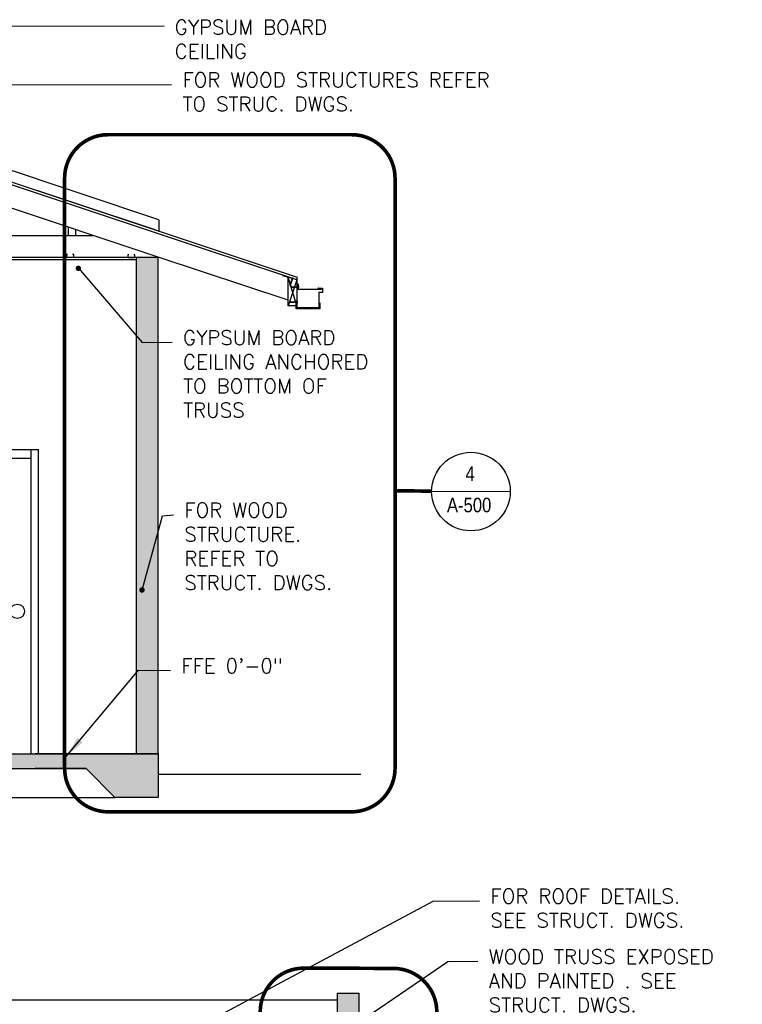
# Model space of a CAD drawing. Header units: inches. Extents: x -3803 to 30720, y -3756 to 4522.
# Tile 32 of 52: x 30243 to 30442, y 2377 to 2649. Entities that reach past the tile are written whole.
import ezdxf

# ---------------------------------------------------------------- set-up
doc = ezdxf.new("R2010")
doc.units = ezdxf.units.IN
doc.header["$LTSCALE"] = 0.011
doc.header["$MEASUREMENT"] = 0
doc.linetypes.add('DASHED', pattern=[0.75, 0.5, -0.25])
doc.layers.get('0').update_dxf_attribs({"linetype": 'CONTINUOUS'})
for name, color, linetype in [('a-door', 2, 'CONTINUOUS'), ('BLACK', 7, 'CONTINUOUS'), ('GREEN', 3, 'CONTINUOUS'), ('Hatch-ExisWalls', 123, 'CONTINUOUS'), ('RED', 1, 'CONTINUOUS'), ('TEXT', 2, 'CONTINUOUS')]:
    doc.layers.add(name, color=color, linetype=linetype)
doc.layers.add('DIM', color=4, linetype='CONTINUOUS', lineweight=13)
doc.dimstyles.new('Copy of STANDARD', dxfattribs={"dimtxt": 8, "dimasz": 3, "dimexe": 3, "dimexo": 3, "dimgap": 3, "dimtad": 1, "dimrnd": 1, "dimzin": 3, "dimdsep": 46, "dimlunit": 4, "dimtxsty": 'Standard', "dimblk": 'ARCHTICK', "dimcen": 3, "dimdle": 3, "dimadec": 0, "dimazin": 0, "dimtfac": 1, "dimtix": 1, "dimtofl": 0, "dimtmove": 1, "dimatfit": 3, "dimfxl": 3, "dimtolj": 1, "dimtzin": 0, "dimlwd": -1, "dimlwe": -1, "dimarcsym": 0})

# ---------------------------------------------------------------- blocks, each defined once
blk = doc.blocks.new('_ArchTick')
at = {"color": 0, "linetype": 'ByBlock', "const_width": 0.15}
blk.add_lwpolyline([(-0.5, -0.5), (0.5, 0.5)], dxfattribs=at)
blk = doc.blocks.new('AMSfastener2')
at = {"layer": 'BLACK', "color": 1}
for p, q in [((0.69, 0.67), (0.69, 0.61)), ((1.07, 0.61), (0.69, 0.61)), ((0.86, 0.68), (0.71, 0.68)), ((0.97, 0.59), (0.79, 0.61)), ((0.79, 0.61), (0.83, 0.59)), ((0.79, 0.61), (0.97, 0.61)), ((0.79, 0.61), (0.97, 0.61)), ((0.79, 0.54), (0.83, 0.56)), ((0.97, 0.51), (0.79, 0.54)), ((0.79, 0.46), (0.83, 0.48)), ((0.97, 0.44), (0.79, 0.46)), ((0.79, 0.39), (0.83, 0.41)), ((0.97, 0.36), (0.79, 0.39)), ((0.79, 0.31), (0.83, 0.33)), ((0.97, 0.29), (0.79, 0.31)), ((0.79, 0.24), (0.83, 0.26)), ((0.97, 0.21), (0.79, 0.24)), ((0.97, 0.14), (0.79, 0.16)), ((0.79, 0.09), (0.83, 0.11)), ((0.97, 0.06), (0.79, 0.09)), ((0.97, 0.06), (0.79, 0.09)), ((0.79, 0.01), (0.83, 0.03)), ((0.79, 0.01), (0.83, 0.03)), ((0.97, -0.01), (0.79, 0.01)), ((0.97, -0.01), (0.79, 0.01)), ((0.83, 0.56), (0.83, 0.59)), ((0.83, 0.48), (0.83, 0.51)), ((0.83, 0.41), (0.83, 0.44)), ((0.83, 0.33), (0.83, 0.36)), ((0.83, 0.26), (0.83, 0.29)), ((0.83, 0.18), (0.83, 0.21)), ((0.83, 0.13), (0.83, 0.18)), ((0.83, 0.11), (0.83, 0.14)), ((0.83, 0.13), (0.83, 0.06)), ((0.83, 0.05), (0.83, 0.11)), ((0.83, 0.03), (0.83, 0.06)), ((0.83, 0.03), (0.83, 0.06)), ((0.83, 0.05), (0.83, -0.02)), ((0.86, 0.66), (0.86, 0.68)), ((0.86, 0.66), (0.9, 0.66)), ((1.05, 0.68), (0.9, 0.68)), ((0.9, 0.66), (0.9, 0.68)), ((0.92, 0.61), (0.97, 0.59)), ((0.92, 0.57), (0.97, 0.59)), ((0.92, 0.54), (0.92, 0.57)), ((0.92, 0.49), (0.97, 0.51)), ((0.92, 0.46), (0.92, 0.49)), ((0.92, 0.42), (0.97, 0.44)), ((0.92, 0.39), (0.92, 0.42)), ((0.92, 0.34), (0.97, 0.36)), ((0.92, 0.31), (0.92, 0.34)), ((0.92, 0.27), (0.97, 0.29)), ((0.92, 0.24), (0.92, 0.27)), ((0.92, 0.19), (0.97, 0.21)), ((0.92, 0.16), (0.92, 0.19)), ((0.92, 0.06), (0.92, 0.16)), ((0.92, 0.12), (0.97, 0.14)), ((0.92, 0.09), (0.92, 0.12)), ((0.92, -0.02), (0.92, 0.09)), ((0.92, 0.04), (0.97, 0.06)), ((0.92, 0.04), (0.97, 0.06)), ((0.92, 0.01), (0.92, 0.04)), ((0.92, 0.01), (0.92, 0.04)), ((1.07, 0.67), (1.07, 0.61)), ((0.79, -0.06), (0.83, -0.04)), ((0.97, -0.09), (0.79, -0.06)), ((0.79, -0.13), (0.83, -0.11)), ((0.97, -0.16), (0.79, -0.13)), ((0.79, -0.2), (0.83, -0.19)), ((0.97, -0.23), (0.79, -0.2)), ((0.79, -0.28), (0.83, -0.26)), ((0.97, -0.31), (0.79, -0.28)), ((0.97, -0.38), (0.79, -0.35)), ((0.79, -0.43), (0.83, -0.41)), ((0.97, -0.46), (0.79, -0.43)), ((0.97, -0.46), (0.79, -0.43)), ((0.79, -0.5), (0.83, -0.49)), ((0.79, -0.5), (0.83, -0.49)), ((0.97, -0.53), (0.79, -0.5)), ((0.97, -0.53), (0.79, -0.5)), ((0.79, -0.58), (0.83, -0.56)), ((0.97, -0.61), (0.79, -0.58)), ((0.79, -0.65), (0.83, -0.64)), ((0.97, -0.68), (0.79, -0.65)), ((0.79, -0.73), (0.83, -0.71)), ((0.97, -0.76), (0.79, -0.73)), ((0.79, -0.8), (0.83, -0.79)), ((0.97, -0.83), (0.79, -0.8)), ((0.97, -0.91), (0.79, -0.88)), ((0.79, -0.95), (0.83, -0.94)), ((0.97, -0.98), (0.79, -0.95)), ((0.97, -0.98), (0.79, -0.95)), ((0.79, -1.03), (0.83, -1.01)), ((0.79, -1.03), (0.83, -1.01)), ((0.97, -1.06), (0.79, -1.03)), ((0.97, -1.06), (0.79, -1.03)), ((0.79, -1.1), (0.83, -1.09)), ((0.97, -1.13), (0.79, -1.1)), ((0.83, -0.04), (0.83, -0.01)), ((0.83, -0.04), (0.83, -0.01)), ((0.83, -0.1), (0.83, -0.04)), ((0.83, -0.11), (0.83, -0.08)), ((0.83, -0.12), (0.83, -0.09)), ((0.83, -0.1), (0.83, -0.17)), ((0.83, -0.17), (0.83, -0.12)), ((0.83, -0.19), (0.83, -0.16)), ((0.83, -0.17), (0.83, -0.24)), ((0.83, -0.26), (0.83, -0.23)), ((0.83, -0.34), (0.83, -0.31)), ((0.83, -0.39), (0.83, -0.34)), ((0.83, -0.41), (0.83, -0.38)), ((0.83, -0.39), (0.83, -0.46)), ((0.83, -0.46), (0.83, -0.41)), ((0.83, -0.49), (0.83, -0.46)), ((0.83, -0.46), (0.83, -0.54)), ((0.83, -0.49), (0.83, -0.46)), ((0.83, -0.56), (0.83, -0.53)), ((0.83, -0.56), (0.83, -0.53)), ((0.83, -0.61), (0.83, -0.56)), ((0.83, -0.61), (0.83, -0.69)), ((0.83, -0.64), (0.83, -0.61)), ((0.83, -0.64), (0.83, -0.61)), ((0.83, -0.69), (0.83, -0.64)), ((0.83, -0.71), (0.83, -0.68)), ((0.83, -0.69), (0.83, -0.76)), ((0.83, -0.79), (0.83, -0.76)), ((0.83, -0.86), (0.83, -0.83)), ((0.83, -0.91), (0.83, -0.86)), ((0.83, -0.91), (0.83, -0.99)), ((0.83, -0.94), (0.83, -0.91)), ((0.83, -0.99), (0.83, -0.94)), ((0.83, -1.01), (0.83, -0.98)), ((0.83, -1.01), (0.83, -0.98)), ((0.83, -0.99), (0.83, -1.06)), ((0.83, -1.09), (0.83, -1.06)), ((0.83, -1.09), (0.83, -1.06)), ((0.83, -1.14), (0.83, -1.09)), ((0.83, -1.16), (0.83, -1.13)), ((0.83, -1.14), (0.83, -1.21)), ((0.83, -1.21), (0.83, -1.16)), ((0.83, -1.21), (0.83, -1.29)), ((0.83, -1.29), (0.88, -1.35)), ((0.92, -1.29), (0.88, -1.35)), ((0.92, -0.03), (0.97, -0.01)), ((0.92, -0.03), (0.97, -0.01)), ((0.92, -0.06), (0.92, -0.03)), ((0.92, -0.06), (0.92, -0.03)), ((0.92, -0.17), (0.92, -0.06)), ((0.92, -0.1), (0.97, -0.08)), ((0.92, -0.11), (0.97, -0.09)), ((0.92, -0.13), (0.92, -0.1)), ((0.92, -0.14), (0.92, -0.11)), ((0.92, -0.24), (0.92, -0.14)), ((0.92, -0.17), (0.97, -0.16)), ((0.92, -0.21), (0.92, -0.17)), ((0.92, -0.25), (0.97, -0.23)), ((0.92, -0.28), (0.92, -0.25)), ((0.92, -0.32), (0.97, -0.31)), ((0.92, -0.36), (0.92, -0.32)), ((0.92, -0.46), (0.92, -0.36)), ((0.92, -0.4), (0.97, -0.38)), ((0.92, -0.43), (0.92, -0.4)), ((0.92, -0.54), (0.92, -0.43)), ((0.92, -0.47), (0.97, -0.46)), ((0.92, -0.47), (0.97, -0.46)), ((0.92, -0.51), (0.92, -0.47)), ((0.92, -0.51), (0.92, -0.47)), ((0.92, -0.55), (0.97, -0.53)), ((0.92, -0.55), (0.97, -0.53)), ((0.92, -0.58), (0.92, -0.55)), ((0.92, -0.58), (0.92, -0.55)), ((0.92, -0.69), (0.92, -0.58)), ((0.92, -0.62), (0.97, -0.61)), ((0.92, -0.62), (0.97, -0.61)), ((0.92, -0.66), (0.92, -0.62)), ((0.92, -0.66), (0.92, -0.62)), ((0.92, -0.76), (0.92, -0.66)), ((0.92, -0.7), (0.97, -0.68)), ((0.92, -0.73), (0.92, -0.7)), ((0.92, -0.77), (0.97, -0.76)), ((0.92, -0.81), (0.92, -0.77)), ((0.92, -0.85), (0.97, -0.83)), ((0.92, -0.88), (0.92, -0.85)), ((0.92, -0.99), (0.92, -0.88)), ((0.92, -0.92), (0.97, -0.91)), ((0.92, -0.96), (0.92, -0.92)), ((0.92, -1.06), (0.92, -0.96)), ((0.92, -1), (0.97, -0.98)), ((0.92, -1), (0.97, -0.98)), ((0.92, -1.03), (0.92, -1)), ((0.92, -1.03), (0.92, -1)), ((0.92, -1.07), (0.97, -1.06)), ((0.92, -1.07), (0.97, -1.06)), ((0.92, -1.11), (0.92, -1.07)), ((0.92, -1.11), (0.92, -1.07)), ((0.92, -1.21), (0.92, -1.11)), ((0.92, -1.15), (0.97, -1.13)), ((0.92, -1.18), (0.92, -1.15)), ((0.92, -1.29), (0.92, -1.18))]:
    blk.add_line(p, q, dxfattribs=at)
for centre, start, end in [((0.71, 0.67), 90, 180), ((1.05, 0.67), 0, 90)]:
    blk.add_arc(centre, 0.015, start, end, dxfattribs=at)
blk = doc.blocks.new('AMSfastener3')
at = {"layer": 'BLACK', "color": 1}
for p, q in [((-0.063, 0.016), (0.062, 0.017)), ((-0.063, 0.016), (-0.063, 0.008)), ((-0.063, 0.008), (0.062, 0.008)), ((-0.047, 0.048), (0.047, 0.048)), ((-0.047, 0.048), (-0.047, 0.016)), ((0.033, -0.007), (-0.033, 0.007)), ((-0.031, 0.048), (-0.031, 0.016)), ((-0.016, -0.002), (-0.016, 0.003)), ((0.015, 0.002), (0.028, 0.009)), ((0.015, -0.004), (0.015, 0.002)), ((0.031, 0.048), (0.031, 0.017)), ((0.047, 0.048), (0.047, 0.017)), ((0.062, 0.017), (0.062, 0.009)), ((-0.037, -0.717), (-0.02, -0.708)), ((0.028, -0.73), (-0.037, -0.717)), ((-0.033, -0.011), (-0.016, -0.002)), ((0.033, -0.025), (-0.033, -0.011)), ((-0.033, -0.029), (-0.016, -0.02)), ((0.033, -0.042), (-0.033, -0.029)), ((-0.033, -0.049), (-0.016, -0.04)), ((0.033, -0.062), (-0.033, -0.049)), ((-0.033, -0.066), (-0.016, -0.057)), ((-0.033, -0.066), (-0.016, -0.057)), ((0.033, -0.08), (-0.033, -0.066)), ((-0.033, -0.086), (-0.016, -0.077)), ((0.033, -0.1), (-0.033, -0.086)), ((-0.033, -0.106), (-0.016, -0.097)), ((0.033, -0.119), (-0.033, -0.106)), ((-0.033, -0.124), (-0.016, -0.115)), ((-0.033, -0.124), (-0.016, -0.115)), ((0.033, -0.137), (-0.033, -0.124)), ((-0.033, -0.143), (-0.016, -0.134)), ((0.033, -0.157), (-0.033, -0.143)), ((-0.032, -0.163), (-0.015, -0.154)), ((0.033, -0.176), (-0.032, -0.163)), ((-0.032, -0.181), (-0.015, -0.172)), ((-0.032, -0.181), (-0.015, -0.172)), ((0.033, -0.194), (-0.032, -0.181)), ((-0.032, -0.2), (-0.015, -0.191)), ((0.033, -0.214), (-0.032, -0.2)), ((-0.032, -0.22), (-0.015, -0.211)), ((0.033, -0.234), (-0.032, -0.22)), ((-0.032, -0.238), (-0.015, -0.229)), ((-0.032, -0.238), (-0.015, -0.229)), ((0.033, -0.251), (-0.032, -0.238)), ((-0.032, -0.258), (-0.015, -0.249)), ((0.033, -0.271), (-0.032, -0.258)), ((-0.032, -0.277), (-0.015, -0.268)), ((0.033, -0.291), (-0.032, -0.277)), ((-0.032, -0.295), (-0.015, -0.286)), ((-0.032, -0.295), (-0.015, -0.286)), ((0.033, -0.309), (-0.032, -0.295)), ((-0.032, -0.315), (-0.015, -0.306)), ((0.033, -0.328), (-0.032, -0.315)), ((-0.032, -0.334), (-0.015, -0.325)), ((0.033, -0.348), (-0.032, -0.334)), ((-0.032, -0.352), (-0.015, -0.343)), ((-0.032, -0.352), (-0.015, -0.343)), ((0.033, -0.366), (-0.032, -0.352)), ((-0.032, -0.372), (-0.015, -0.363)), ((0.033, -0.385), (-0.032, -0.372)), ((-0.032, -0.391), (-0.015, -0.382)), ((0.033, -0.405), (-0.032, -0.391)), ((-0.032, -0.409), (-0.015, -0.4)), ((-0.032, -0.409), (-0.015, -0.4)), ((0.033, -0.423), (-0.032, -0.409)), ((-0.032, -0.429), (-0.015, -0.42)), ((0.033, -0.442), (-0.032, -0.429)), ((-0.032, -0.449), (-0.015, -0.44)), ((0.033, -0.462), (-0.032, -0.449)), ((-0.032, -0.466), (-0.015, -0.457)), ((-0.032, -0.466), (-0.015, -0.457)), ((0.033, -0.48), (-0.032, -0.466)), ((-0.032, -0.486), (-0.015, -0.477)), ((0.033, -0.5), (-0.032, -0.486)), ((-0.032, -0.506), (-0.015, -0.497)), ((0.033, -0.519), (-0.032, -0.506)), ((-0.032, -0.524), (-0.015, -0.515)), ((-0.032, -0.524), (-0.015, -0.515)), ((0.033, -0.537), (-0.032, -0.524)), ((-0.032, -0.543), (-0.015, -0.534)), ((0.033, -0.557), (-0.032, -0.543)), ((-0.032, -0.563), (-0.015, -0.554)), ((0.033, -0.576), (-0.032, -0.563)), ((-0.032, -0.581), (-0.015, -0.572)), ((-0.032, -0.581), (-0.015, -0.572)), ((0.033, -0.594), (-0.032, -0.581)), ((-0.032, -0.6), (-0.015, -0.591)), ((0.033, -0.614), (-0.032, -0.6)), ((-0.032, -0.62), (-0.015, -0.611)), ((0.033, -0.633), (-0.032, -0.62)), ((-0.032, -0.638), (-0.015, -0.629)), ((-0.032, -0.638), (-0.015, -0.629)), ((0.033, -0.651), (-0.032, -0.638)), ((-0.032, -0.657), (-0.015, -0.648)), ((0.033, -0.671), (-0.032, -0.657)), ((-0.032, -0.677), (-0.015, -0.668)), ((0.033, -0.691), (-0.032, -0.677)), ((-0.032, -0.697), (-0.015, -0.688)), ((0.033, -0.714), (-0.032, -0.7)), ((-0.02, -0.73), (-0.023, -0.778)), ((-0.004, -0.786), (-0.023, -0.778)), ((-0.02, -0.73), (-0.02, -0.725)), ((-0.016, -0.02), (-0.016, -0.015)), ((-0.016, -0.04), (-0.016, -0.035)), ((-0.016, -0.057), (-0.016, -0.053)), ((-0.016, -0.077), (-0.016, -0.072)), ((-0.016, -0.095), (-0.016, -0.09)), ((-0.016, -0.115), (-0.016, -0.11)), ((-0.016, -0.134), (-0.016, -0.129)), ((-0.015, -0.152), (-0.016, -0.147)), ((-0.015, -0.172), (-0.015, -0.167)), ((-0.015, -0.191), (-0.015, -0.187)), ((-0.015, -0.209), (-0.015, -0.204)), ((-0.015, -0.229), (-0.015, -0.224)), ((-0.015, -0.249), (-0.015, -0.244)), ((-0.015, -0.266), (-0.015, -0.262)), ((-0.015, -0.286), (-0.015, -0.281)), ((-0.015, -0.306), (-0.015, -0.301)), ((-0.015, -0.324), (-0.015, -0.319)), ((-0.015, -0.343), (-0.015, -0.338)), ((-0.015, -0.363), (-0.015, -0.358)), ((-0.015, -0.381), (-0.015, -0.376)), ((-0.015, -0.4), (-0.015, -0.395)), ((-0.015, -0.42), (-0.015, -0.415)), ((-0.015, -0.438), (-0.015, -0.433)), ((-0.015, -0.457), (-0.015, -0.453)), ((-0.015, -0.477), (-0.015, -0.472)), ((-0.015, -0.495), (-0.015, -0.49)), ((-0.015, -0.515), (-0.015, -0.51)), ((-0.015, -0.534), (-0.015, -0.529)), ((-0.015, -0.552), (-0.015, -0.547)), ((-0.015, -0.572), (-0.015, -0.567)), ((-0.015, -0.591), (-0.015, -0.586)), ((-0.015, -0.609), (-0.015, -0.604)), ((-0.015, -0.629), (-0.015, -0.624)), ((-0.015, -0.648), (-0.015, -0.644)), ((-0.015, -0.666), (-0.015, -0.661)), ((-0.015, -0.709), (-0.015, -0.704)), ((-0.004, -0.786), (0.015, -0.778)), ((0.011, -0.721), (0.028, -0.712)), ((0.011, -0.728), (0.011, -0.721)), ((0.011, -0.739), (0.028, -0.73)), ((0.011, -0.739), (0.015, -0.778)), ((0.015, -0.016), (0.033, -0.007)), ((0.015, -0.022), (0.015, -0.016)), ((0.015, -0.034), (0.033, -0.025)), ((0.015, -0.04), (0.015, -0.034)), ((0.015, -0.051), (0.033, -0.042)), ((0.015, -0.058), (0.015, -0.051)), ((0.015, -0.071), (0.033, -0.062)), ((0.015, -0.078), (0.015, -0.071)), ((0.015, -0.089), (0.033, -0.08)), ((0.015, -0.096), (0.015, -0.089)), ((0.015, -0.109), (0.033, -0.1)), ((0.015, -0.115), (0.015, -0.109)), ((0.015, -0.128), (0.033, -0.119)), ((0.015, -0.135), (0.015, -0.128)), ((0.015, -0.146), (0.033, -0.137)), ((0.016, -0.153), (0.015, -0.146)), ((0.016, -0.166), (0.033, -0.157)), ((0.016, -0.172), (0.016, -0.166)), ((0.016, -0.185), (0.033, -0.176)), ((0.016, -0.192), (0.016, -0.185)), ((0.016, -0.203), (0.033, -0.194)), ((0.016, -0.21), (0.016, -0.203)), ((0.016, -0.223), (0.033, -0.214)), ((0.016, -0.229), (0.016, -0.223)), ((0.016, -0.243), (0.033, -0.234)), ((0.016, -0.249), (0.016, -0.243)), ((0.016, -0.26), (0.033, -0.251)), ((0.016, -0.267), (0.016, -0.26)), ((0.016, -0.28), (0.033, -0.271)), ((0.016, -0.287), (0.016, -0.28)), ((0.016, -0.3), (0.033, -0.291)), ((0.016, -0.306), (0.016, -0.3)), ((0.016, -0.318), (0.033, -0.309)), ((0.016, -0.324), (0.016, -0.318)), ((0.016, -0.337), (0.033, -0.328)), ((0.016, -0.344), (0.016, -0.337)), ((0.016, -0.357), (0.033, -0.348)), ((0.016, -0.363), (0.016, -0.357)), ((0.016, -0.375), (0.033, -0.366)), ((0.016, -0.381), (0.016, -0.375)), ((0.016, -0.394), (0.033, -0.385)), ((0.016, -0.401), (0.016, -0.394)), ((0.016, -0.414), (0.033, -0.405)), ((0.016, -0.42), (0.016, -0.414)), ((0.016, -0.432), (0.033, -0.423)), ((0.016, -0.438), (0.016, -0.432)), ((0.016, -0.451), (0.033, -0.442)), ((0.016, -0.458), (0.016, -0.451)), ((0.016, -0.471), (0.033, -0.462)), ((0.016, -0.478), (0.016, -0.471)), ((0.016, -0.489), (0.033, -0.48)), ((0.016, -0.495), (0.016, -0.489)), ((0.016, -0.509), (0.033, -0.5)), ((0.016, -0.515), (0.016, -0.509)), ((0.016, -0.528), (0.033, -0.519)), ((0.016, -0.535), (0.016, -0.528)), ((0.016, -0.546), (0.033, -0.537)), ((0.016, -0.553), (0.016, -0.546)), ((0.016, -0.566), (0.033, -0.557)), ((0.016, -0.572), (0.016, -0.566)), ((0.016, -0.585), (0.033, -0.576)), ((0.016, -0.592), (0.016, -0.585)), ((0.016, -0.603), (0.033, -0.594)), ((0.016, -0.61), (0.016, -0.603)), ((0.016, -0.623), (0.033, -0.614)), ((0.016, -0.629), (0.016, -0.623)), ((0.016, -0.642), (0.033, -0.633)), ((0.016, -0.649), (0.016, -0.642)), ((0.016, -0.66), (0.033, -0.651)), ((0.016, -0.667), (0.016, -0.66)), ((0.016, -0.68), (0.033, -0.671)), ((0.016, -0.7), (0.033, -0.691)), ((0.016, -0.706), (0.016, -0.7)), ((0.016, -0.71), (0.016, -0.703))]:
    blk.add_line(p, q, dxfattribs=at)
blk.add_arc((-0.08, -0.783), 0.076, 357.39668, 37.22858, dxfattribs=at)
blk = doc.blocks.new('SECTION B')
at = {"layer": 'Hatch-ExisWalls'}
h = blk.add_hatch(color=0, dxfattribs=at)
h.dxf.hatch_style = 1
h.paths.add_polyline_path([(19.87, -4), (33.93, -4), (232.13, -4), (240, -12), (252, -12), (252, 0), (218.07, 0), (210, 0), (0, 0), (0, -12), (12, -12)])
at = {"color": 1, "ltscale": 10}
for p, q in [((252.15, 147.33), (132.15, 187.33)), ((252.15, 147.33), (252.15, 144.17)), ((227.15, 145.3), (227.15, 143.01)), ((229.15, 144.64), (229.15, 143.01)), ((290.2, 123.6), (287.81, 131.5)), ((290.2, 123.6), (287.81, 131.5)), ((290.2, 123.6), (287.81, 131.5)), ((290.2, 130.7), (287.87, 123.6)), ((290.2, 130.7), (287.87, 123.6)), ((290.2, 130.7), (287.87, 123.6)), ((327.39, 72.49), (349.06, 72.36))]:
    blk.add_line(p, q, dxfattribs=at)
at = {"color": 5, "ltscale": 10}
for p, q in [((251.2, 144.49), (132.15, 184.17)), ((290.44, 131.41), (132.15, 184.17)), ((250.97, 143.78), (132.15, 183.38)), ((290.2, 130.7), (250.97, 143.78)), ((246, 0), (246, 137)), ((246, 137), (252, 137)), ((252, 0), (252, 137)), ((287.87, 123.6), (287.81, 131.5)), ((287.87, 123.6), (287.81, 131.5)), ((287.87, 123.6), (287.81, 131.5)), ((290.2, 130.7), (290.44, 131.41)), ((290.2, 130.7), (290.44, 131.41)), ((290.2, 130.7), (290.44, 131.41)), ((290.2, 130.7), (290.44, 131.41)), ((290.2, 130.7), (290.2, 123.6)), ((290.2, 130.7), (290.2, 123.6)), ((290.2, 130.7), (290.2, 123.6)), ((290.2, 123.6), (287.87, 123.6)), ((290.2, 123.6), (287.87, 123.6)), ((290.2, 123.6), (287.87, 123.6)), ((0, 0), (252, 0)), ((252, 0), (218.07, 0)), ((252, 0), (252, -12)), ((19.87, -4), (232.13, -4)), ((232.13, -4), (218.07, -4)), ((240, -12), (232.13, -4)), ((12, -12), (240, -12)), ((252, -12), (240, -12))]:
    blk.add_line(p, q, dxfattribs=at)
at = {"color": 3, "ltscale": 10}
for p, q in [((252, 137), (133.15, 176.72)), ((137.62, 143.01), (234.03, 143.01)), ((137.62, 137.01), (251.98, 137.01)), ((287.86, 125.18), (251.98, 137.01))]:
    blk.add_line(p, q, dxfattribs=at)
at = {"color": 4, "ltscale": 10}
for p in [(183, 84), (219, 0)]:
    blk.add_line(p, (219, 84), dxfattribs=at)
at = {"ltscale": 10}
blk.add_line((252, -5.56), (252, -5.56), dxfattribs=at)
at = {"color": 6, "ltscale": 10}
blk.add_line((252, -5.56), (307.87, -5.56), dxfattribs=at)
at = {"color": 1, "linetype": 'DASHED', "ltscale": 10, "const_width": 1}
blk.add_lwpolyline([(238.19, 170.78), (305.3, 170.78, -0.414214), (317.3, 158.78), (317.3, -3.96, -0.414214), (305.3, -15.96), (238.19, -15.96, -0.414214), (226.19, -3.96), (226.19, 158.78, -0.414214)], format="xyb", close=True, dxfattribs=at)
at = {"color": 2, "ltscale": 10}
for points in [[(135, 137), (246, 137)], [(246, 136.28), (135, 136.28)]]:
    blk.add_lwpolyline(points, dxfattribs=at)
at = {"ltscale": 10}
for points in [[(227, 137.73), (226.71, 137.73), (226.71, 137), (228.71, 137), (228.71, 137.73), (228.41, 137.73)], [(243.89, 137.64), (243.59, 137.64), (243.59, 136.92), (245.59, 136.92), (245.59, 137.64), (245.3, 137.64)]]:
    blk.add_lwpolyline(points, dxfattribs=at)
at = {"color": 1, "linetype": 'DASHED', "ltscale": 10, "const_width": 1}
blk.add_lwpolyline([(317.3, 72.55), (327.39, 72.49)], dxfattribs=at)
at = {"color": 1, "ltscale": 10}
blk.add_circle((338.22, 72.36), 10.83, dxfattribs=at)
at = {"layer": 'a-door', "color": 2, "linetype": 'Continuous', "lineweight": -3}
for p, q in [((185, 81.53), (217, 81.53)), ((217, 0), (217, 84))]:
    blk.add_line(p, q, dxfattribs=at)
blk.add_circle((213.16, 39.33), 1.96, dxfattribs=at)
at = {"layer": 'BLACK'}
for p, q in [((290.31, 130.73), (286.38, 131.86)), ((286.8, 131.85), (286.41, 131.97)), ((290.31, 122.99), (290.31, 130.73)), ((296.17, 128.48), (297.26, 128.48)), ((296.87, 128.23), (296.17, 128.23)), ((297.26, 128.48), (297.26, 127.27)), ((296.33, 127.27), (296.33, 122.99)), ((297.26, 127.27), (296.33, 127.27)), ((296.33, 122.99), (290.31, 122.99))]:
    blk.add_line(p, q, dxfattribs=at)
for centre, radius, start, end in [((286.39, 131.91), 0.0523, 73.5451, 253.5451), ((296.17, 128.35), 0.128, 89.6784, 270.3216)]:
    blk.add_arc(centre, radius, start, end, dxfattribs=at)
at = {"layer": 'DIM', "color": 4, "ltscale": 10}
for p, q in [((243, 137), (232.8, 137)), ((243, 0), (232.8, 0))]:
    blk.add_line(p, q, dxfattribs=at)
at = {"layer": 'GREEN'}
for p, q in [((290.59, 129.68), (290.59, 128.09)), ((296.88, 128.09), (290.59, 128.09)), ((296.26, 128.36), (296.88, 128.36)), ((290.02, 122.75), (290.02, 125.02)), ((296.54, 122.75), (290.02, 122.75)), ((296.54, 124.37), (296.54, 122.75))]:
    blk.add_line(p, q, dxfattribs=at)
blk.add_arc((296.89, 128.22), 0.134, 267.4385, 92.5615, dxfattribs=at)
at = {"layer": 'RED', "xscale": -2.749999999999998, "yscale": 2.749999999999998, "zscale": 2.749999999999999, "rotation": 341.415678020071}
blk.add_blockref('AMSfastener3', (289.03, 131.11), dxfattribs=at)
at = {"layer": 'RED', "xscale": -1, "rotation": 270}
for p in [(290.02, 127.92), (289.62, 123.74)]:
    blk.add_blockref('AMSfastener2', p, dxfattribs=at)
at = {"layer": 'TEXT', "color": 2, "char_height": 4.0007, "width": 137.2543, "attachment_point": 1}
for s, insert in [('{\\Fromans|c0;GYPSUM BOARD\\PCEILING}', (256.56, 202.41)), ('{\\Fromans|c0;FOR WOOD STRUCTURES REFER\\PTO STRUC. DWGS.}', (258.7, 187.89)), ('{\\Fromans|c0;GYPSUM BOARD\\PCEILING ANCHORED\\PTO BOTTOM OF\\PTRUSS}', (258.85, 116.81)), ('{\\fTechnic|b0|i0|c2|p2;4}', (336.71, 79.28)), ('{\\fTechnic|b0|i0|c2|p2;A-500}', (331.61, 70.64)), ('{\\Fromans|c0;FFE 0\'-0"}', (258.39, 26.3))]:
    blk.add_mtext(s, dxfattribs=dict(at, insert=insert))
at = {"layer": 'TEXT', "color": 9, "ltscale": 10, "annotation_type": 0, "has_hookline": 1, "hookline_direction": 0}
for points, override, text_width in [([(126, 147.91), (185.77, 200.84), (253.65, 200.7)], {"dimasz": 6, "dimtad": 0, "dimldrblk": 'DotSmall'}, 46.48), ([(188.21, 160.98), (195.82, 184.52), (255.7, 184.64)], {"dimasz": 6, "dimtad": 0, "dimldrblk": 'DotSmall'}, 95.64), ([(229.98, 133.92), (247.57, 113.44), (255.85, 113.57)], {"dimasz": 6, "dimtad": 0, "dimldrblk": 'DotSmall'}, 56.58), ([(226.62, -0.75), (246.58, 23.06), (255.39, 23.05)], {"dimasz": 6, "dimtad": 0}, 30.48)]:
    blk.add_leader(points, dimstyle='Copy of STANDARD', override=override, dxfattribs=dict(at, text_width=text_width))
at = {"layer": 'TEXT', "color": 9, "ltscale": 10}
blk.add_leader([(247.53, 45.2), (253.19, 65.69), (256.21, 65.98)], dimstyle='Copy of STANDARD', override={"dimasz": 6, "dimtad": 0, "dimldrblk": 'DotSmall'}, dxfattribs=at)
blk = doc.blocks.new('SECTION BB')
at = {"color": 5, "ltscale": 10}
for p, q in [((294.93, 193.83), (301, 193.83)), ((294.93, 192.83), (294.93, 84)), ((295, 142.83), (295, 193.83)), ((301, 154.83), (301, 193.83))]:
    blk.add_line(p, q, dxfattribs=at)
at = {"color": 1}
blk.add_line((7, 191.95), (295, 191.95), dxfattribs=at)
at = {"color": 1, "linetype": 'DASHED', "ltscale": 10, "const_width": 1}
blk.add_lwpolyline([(285.71, 200.7), (310.4, 200.63, -0.41348), (322.37, 188.63), (322.37, -3.93, -0.414214), (310.37, -15.93), (285.68, -15.93, -0.414214), (273.68, -3.93), (273.68, 188.7, -0.414947)], format="xyb", close=True, dxfattribs=at)
at = {"layer": 'TEXT', "color": 2, "char_height": 4.0007, "width": 137.2543, "attachment_point": 1}
for s, insert in [('{\\Fromans|c0;FOR ROOF DETAILS.\\PSEE STRUCT. DWGS.}', (337.15, 222.55)), ('{\\Fromans|c0;WOOD TRUSS EXPOSED\\PAND PAINTED . SEE\\PSTRUCT. DWGS.}', (336.68, 205.87))]:
    blk.add_mtext(s, dxfattribs=dict(at, insert=insert))
at = {"layer": 'TEXT', "color": 9, "ltscale": 10, "annotation_type": 0, "has_hookline": 1, "hookline_direction": 0}
for points, text_width in [([(259.77, 186.23), (321.37, 219.18), (334.15, 219.3)], 60.01), ([(283.9, 174.26), (325.4, 202.5), (333.68, 202.62)], 69.92)]:
    blk.add_leader(points, dimstyle='Copy of STANDARD', override={"dimasz": 6, "dimtad": 0, "dimldrblk": 'DotSmall'}, dxfattribs=dict(at, text_width=text_width))

msp = doc.modelspace()

# ---------------------------------------------------------------- hatches: boundary and pattern name
at = {"layer": 'Hatch-ExisWalls'}
h = msp.add_hatch(dxfattribs=at)
h.set_pattern_fill('ANSI33', color=4, scale=20)
h.paths.add_polyline_path([(30281.4273452, 2583.2379714), (30275.4271, 2583.2379714), (30275.4271, 2446.2380533), (30281.4273452, 2446.2380533)])
h.paths.add_polyline_path([(30029.4271, 2583.2380533), (30035.4271, 2583.2380533), (30035.4271, 2542.2380533), (30029.4271, 2542.2380533)])
h.paths.add_polyline_path([(30035.8737129, 2380.2910617), (30042.8737129, 2380.2910617), (30042.8737129, 2270.4655701), (30035.8737129, 2270.4655701)])
h.paths.add_polyline_path([(30035.8737129, 2222.4655701), (30042.8737129, 2222.4655701), (30042.8737129, 2186.4655701), (30035.8737129, 2186.4655701)])
h.paths.add_polyline_path([(30330.8737129, 2380.2910617), (30336.8737129, 2380.2910617), (30336.8737129, 2270.4655701), (30330.8737129, 2270.4655701)])

# ---------------------------------------------------------------- block references
for name, p in [('SECTION B', (30029.4271, 2446.2380533)), ('SECTION BB', (30035.8737129, 2186.4655701))]:
    msp.add_blockref(name, p)

# ---------------------------------------------------------------- texts
at = {"layer": 'TEXT', "color": 2, "insert": (30288.6348851, 2515.4694594), "char_height": 4.000692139, "width": 137.254255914, "attachment_point": 1}
msp.add_mtext('{\\Fromans|c0;FOR WOOD\\PSTRUCTURE.\\PREFER TO\\PSTRUCT. DWGS.}', dxfattribs=at)

doc.saveas('drawing.dxf')
